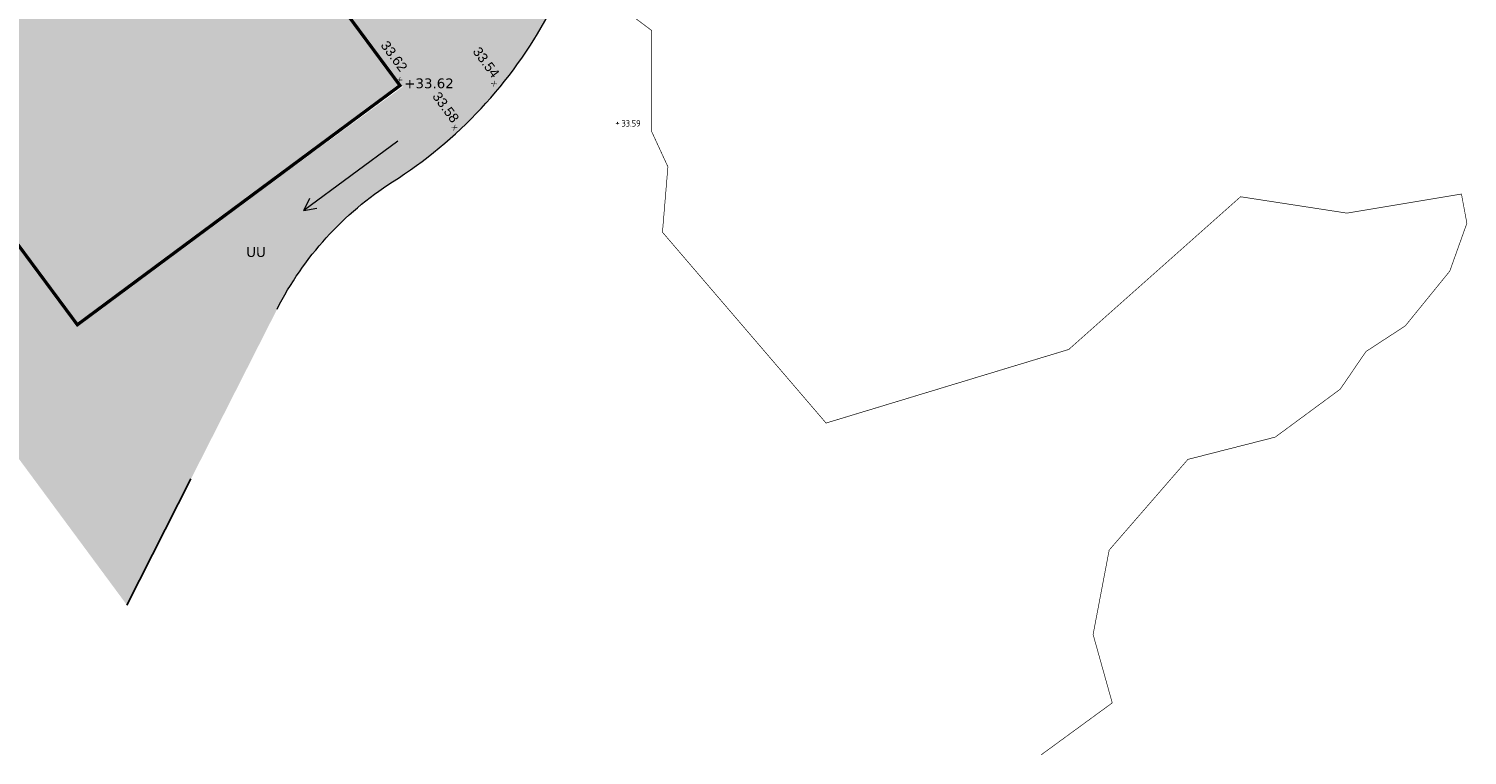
# Model space of a CAD drawing. Header units: metres. Extents: x 111845 to 310872, y 1106090 to 6520273.
# Tile 46 of 62: x 310828 to 310872, y 6520206 to 6520228. Entities that reach past the tile are written whole.
import ezdxf
from ezdxf.enums import TextEntityAlignment as Align

# ---------------------------------------------------------------- set-up
doc = ezdxf.new("R2010")
doc.units = ezdxf.units.M
doc.linetypes.add('DASHED_1', pattern=[2, 1, -1])
for name, color, linetype, lineweight in [('_LA DIV-Bygg', 7, 'Continuous', 9), ('_LA TEK-Punkthøgde ny', 8, 'Continuous', 9), ('LA_dekke_', 1, 'Continuous', 25), ('LARK_KANT_ingen kant', 8, 'Continuous', 0), ('LARK_KANT_stein_granitt_vis_13cm', 8, 'Continuous', 0), ('LARK_TEKST_henvisninger', 8, 'Continuous', 0)]:
    doc.layers.add(name, color=color, linetype=linetype, lineweight=lineweight)
doc.layers.add('LARK_BYGG_skravur', color=7, linetype='Continuous', lineweight=0, true_color=0xffffff)
doc.layers.add('LARK_MATERIALE_asfalt', color=7, linetype='Continuous', lineweight=0, true_color=0xd1d1d1)
doc.layers.add('TERRENG$PROSJ_HØYDER_1-100', color=1, linetype='Continuous')
doc.styles.add('FISO', font='Fiso')
doc.styles.add('ISO', font='ISO')
doc.styles.add('NO_Normal', font='Arial.ttf')
doc.styles.get("Standard").update_dxf_attribs({"font": 'ISOCPEUR.TTF'})
doc.styles.add('Verdana', font='Verdana.ttf')

# ---------------------------------------------------------------- blocks, each defined once
blk = doc.blocks.new('_MPLUSZH')
at = {"style": 'FISO'}
blk.add_attdef('PLUSHÖJD', (2.074403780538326, -0.9996384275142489), '', height=2, dxfattribs=at)
blk.add_attdef('+', text='', height=1, dxfattribs=at).set_placement((0, 0), align=Align.MIDDLE)

msp = doc.modelspace()

# ---------------------------------------------------------------- hatches: boundary and pattern name
at = {"layer": 'LARK_BYGG_skravur', "linetype": 'DASHED_1'}
h = msp.add_hatch(color=256, dxfattribs=at)
h.dxf.hatch_style = 1
h.paths.add_polyline_path([(310829.0184177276, 6520219.053610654), (310822.2018069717, 6520228.251359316), (310832.144937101, 6520235.620385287), (310838.9615479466, 6520226.422636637)])
at = {"layer": 'LARK_MATERIALE_asfalt', "true_color": 0xeeeeee}
h = msp.add_hatch(color=7, dxfattribs=at)
h.dxf.hatch_style = 1
edge = h.paths.add_edge_path()
edge.add_line((310822.2573866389, 6520228.176364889), (310828.9813652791, 6520219.026150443))
edge.add_line((310828.9813652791, 6520219.026150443), (310839.049008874, 6520226.388142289))
edge.add_line((310839.049008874, 6520226.388142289), (310834.5321326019, 6520232.399308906))
edge.add_line((310834.5321326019, 6520232.399308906), (310837.4002769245, 6520234.524940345))
edge.add_line((310837.4002769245, 6520234.524940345), (310837.0536574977, 6520235.001834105))
edge.add_line((310837.0536574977, 6520235.001834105), (310839.7542534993, 6520236.964701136))
edge.add_line((310839.7542534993, 6520236.964701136), (310841.6316601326, 6520237.778469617))
edge.add_arc((310841.2339598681, 6520238.695985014), 1.000000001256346, 293.4344893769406, 383.1428009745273)
edge.add_line((310842.1534880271, 6520239.089009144), (310841.965, 6520239.53))
edge.add_line((310841.965, 6520239.53), (310841.17, 6520241.390000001))
edge.add_line((310841.17, 6520241.390000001), (310839.32, 6520244.68))
edge.add_line((310839.32, 6520244.68), (310837.7948796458, 6520247.003880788))
edge.add_line((310837.7948796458, 6520247.003880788), (310835.4024324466, 6520250.628085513))
edge.add_line((310835.4024324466, 6520250.628085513), (310834.2864296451, 6520252.22799902))
edge.add_line((310834.2864296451, 6520252.22799902), (310831.5551834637, 6520255.897843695))
edge.add_line((310831.5551834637, 6520255.897843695), (310827.9175298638, 6520260.550882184))
edge.add_arc((310827.281472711, 6520253.068104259), 7.509762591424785, 35.44918068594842, 85.1413772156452, ccw=False)
edge.add_line((310833.39915257, 6520257.423621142), (310837.9273424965, 6520251.219911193))
edge.add_arc((310789.5126579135, 6520215.881236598), 59.94000004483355, 24.9305850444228, 36.12632105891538, ccw=False)
edge.add_arc((310831.2263380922, 6520235.271153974), 13.9399999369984, 16.16204530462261, 24.93058510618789, ccw=False)
edge.add_arc((310830.5956054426, 6520235.41593056), 14.50891733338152, -21.86298101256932, 14.919503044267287, ccw=False)
edge.add_line((310844.0609986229, 6520230.012980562), (310843.532863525, 6520228.596618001))
edge.add_arc((310831.2263380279, 6520235.271153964), 14.00000000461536, 302.41852429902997, 331.5264789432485, ccw=False)
edge.add_arc((310844.0927319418, 6520215.011442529), 9.999999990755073, 122.4185242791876, 153.0956045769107)
edge.add_line((310835.1751037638, 6520219.536473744), (310832.5199589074, 6520214.303892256))
edge.add_line((310832.5199589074, 6520214.303892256), (310830.547565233, 6520210.416831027))
edge.add_line((310830.547565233, 6520210.416831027), (310819.1635717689, 6520225.818699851))
edge.add_line((310819.1635717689, 6520225.818699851), (310822.2573866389, 6520228.176364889))

# ---------------------------------------------------------------- linework, layer by layer
at = {"layer": '_LA DIV-Bygg', "const_width": 0.1, "elevation": 37.14}
msp.add_lwpolyline([(310829.0184177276, 6520219.053610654), (310822.2018069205, 6520228.251359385), (310832.144937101, 6520235.620385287), (310838.9615479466, 6520226.422636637)], close=True, dxfattribs=at)
at = {"layer": 'LA_dekke_', "flags": 128}
msp.add_lwpolyline([(310830.547565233, 6520210.416831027), (310832.5199589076, 6520214.303892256)], dxfattribs=at)
at = {"layer": 'LARK_KANT_ingen kant', "color": 146, "linetype": 'DASHED_1', "true_color": 0x1c6287, "const_width": 0.02}
msp.add_lwpolyline([(310845.0328344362, 6520229.380902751), (310846.7135229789, 6520228.120966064), (310846.7135229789, 6520225.013131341), (310847.2177237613, 6520223.921188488), (310847.0496568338, 6520221.905296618), (310852.0917128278, 6520216.025603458), (310859.570763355, 6520218.29348039), (310864.8649245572, 6520222.99723947), (310868.1422633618, 6520222.493263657), (310871.6717073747, 6520223.081230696), (310871.8398995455, 6520222.182366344), (310871.3124324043, 6520220.706144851), (310869.9410274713, 6520219.019040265), (310868.7278626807, 6520218.228210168), (310867.9366619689, 6520217.068321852), (310865.9322964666, 6520215.592100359), (310863.2422333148, 6520214.906714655), (310860.8159037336, 6520212.112441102), (310860.3206144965, 6520209.513027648), (310860.9110501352, 6520207.405335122), (310858.7180296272, 6520205.803485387)], dxfattribs=at)
at = {"layer": 'LARK_KANT_ingen kant', "color": 0, "elevation": 37.14}
for points in [[(310838.8904506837, 6520224.71070554), (310836.0014979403, 6520222.569652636), (310836.1832344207, 6520222.948709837)], [(310836.0014979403, 6520222.569652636), (310836.3951131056, 6520222.642922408)]]:
    msp.add_lwpolyline(points, dxfattribs=at)
at = {"layer": 'LARK_KANT_stein_granitt_vis_13cm', "flags": 128}
msp.add_lwpolyline([(310835.1751037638, 6520219.536473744, -0.1346592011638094), (310838.7317344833, 6520223.452988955, 0.1276947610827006), (310843.532863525, 6520228.596618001, 0.1276947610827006)], format="xyb", dxfattribs=at)

# ---------------------------------------------------------------- block references
at = {"layer": '_LA TEK-Punkthøgde ny'}
ref = msp.add_blockref('_MPLUSZH', (310845.6633, 6520225.2834, 33.587), dxfattribs=dict(at, xscale=0.5, yscale=0.5, zscale=0.5))
ref.add_attrib('PLUSHÖJD', '33.59', (310845.7883, 6520225.1584, 33.587), dxfattribs={"height": 0.2000000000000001, "style": 'ISO'})
ref.add_attrib('+', '+', dxfattribs={"height": 0.2000000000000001}).set_placement((310845.6633, 6520225.2834, 33.587), align=Align.MIDDLE)
at = {"layer": 'TERRENG$PROSJ_HØYDER_1-100'}
ref = msp.add_blockref('_MPLUSZH', (310838.9435861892, 6520226.596849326, 33.61999999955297), dxfattribs=dict(at, xscale=0.1, yscale=0.1, zscale=0.1, rotation=306.5427842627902))
ref.add_attrib('+', 'X', dxfattribs={"height": 0.15, "rotation": 306.5427842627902}).set_placement((310838.9435861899, 6520226.596849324, 33.61999999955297), align=Align.MIDDLE_CENTER)
ref.add_attrib('PLUSHÖJD', '33.62', (310838.3487918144, 6520227.660239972, 33.61999999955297), dxfattribs={"height": 0.3000000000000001, "rotation": 306.5427842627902, "style": 'NO_Normal'})
ref = msp.add_blockref('_MPLUSZH', (310841.8608072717, 6520226.476614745, 33.53999999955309), dxfattribs=dict(at, xscale=0.1, yscale=0.1, zscale=0.1, rotation=306.5427842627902))
ref.add_attrib('+', 'X', dxfattribs={"height": 0.15, "rotation": 306.5427842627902}).set_placement((310841.8608072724, 6520226.476614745, 33.53999999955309), align=Align.MIDDLE_CENTER)
ref.add_attrib('PLUSHÖJD', '33.54', (310841.185620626, 6520227.470143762, 33.53999999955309), dxfattribs={"height": 0.3000000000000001, "rotation": 306.5427842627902, "style": 'NO_Normal'})
ref = msp.add_blockref('_MPLUSZH', (310840.6387167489, 6520225.127159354, 33.57999999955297), dxfattribs=dict(at, xscale=0.1, yscale=0.1, zscale=0.1, rotation=306.5427842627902))
ref.add_attrib('+', 'X', dxfattribs={"height": 0.15, "rotation": 306.5427842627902}).set_placement((310840.6387167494, 6520225.127159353, 33.57999999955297), align=Align.MIDDLE_CENTER)
ref.add_attrib('PLUSHÖJD', '33.58', (310839.9426923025, 6520226.087432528, 33.57999999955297), dxfattribs={"height": 0.3000000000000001, "rotation": 306.5427842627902, "style": 'NO_Normal'})

# ---------------------------------------------------------------- texts
at = {"layer": 'LARK_TEKST_henvisninger', "color": 18, "true_color": 0x040404, "char_height": 0.3, "width": 5.441131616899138, "attachment_point": 1, "style": 'Verdana'}
for s, insert in [('+33.62', (310839.0939332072, 6520226.640773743, -39.56)), ('UU', (310834.2229950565, 6520221.445782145, -51.81764543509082))]:
    msp.add_mtext(s, dxfattribs=dict(at, insert=insert))

doc.saveas('drawing.dxf')
